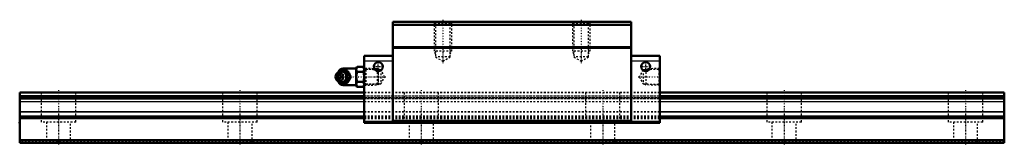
# Model space of a CAD drawing. Header units: millimetres. Extents: x -22 to 548, y -1 to 71.
import ezdxf

# ---------------------------------------------------------------- set-up
doc = ezdxf.new("R2010")
doc.units = ezdxf.units.MM
doc.linetypes.add('Center', pattern=[1.5, 0.45, -0.5, 0.05, -0.5])
doc.linetypes.add('Dashed', pattern=[2, 1, -1])
for name, color, linetype, lineweight in [('2d ConnectionPoints', 7, 'Continuous', 50), ('AM_0', 7, 'Continuous', 50), ('AM_4', 3, 'Continuous', 25), ('AM_5', 3, 'Continuous', 25), ('AM_7', 7, 'Center', 25), ('AM_9', 6, 'Dashed', 25)]:
    doc.layers.add(name, color=color, linetype=linetype, lineweight=lineweight)

# ---------------------------------------------------------------- blocks, each defined once
blk = doc.blocks.new('1_B_PT1_8_grease_nipple_joint1_SVR_0_in_yjfekd4ru66pu92s5ij8pk9gm________0')
at = {"layer": 'AM_0'}
for p, q in [((161.1, 40.06), (160.74, 39.54)), ((162.87, 41.31), (163.09, 41.6)), ((163.09, 41.6), (167.23, 41.6)), ((172.3, 42.9), (164.8, 42.9)), ((172.82, 43.87), (172.3, 42.98)), ((172.3, 42.98), (172.3, 33.22)), ((172.82, 43.87), (176.48, 43.87)), ((172.82, 40.99), (176.48, 40.99)), ((177, 42.98), (176.48, 43.87)), ((160.74, 36.66), (161.1, 36.14)), ((163.09, 34.6), (162.86, 34.9)), ((163.09, 34.6), (167.23, 34.6)), ((168.71, 38.1), (169.11, 38.1)), ((172.82, 35.21), (176.48, 35.21)), ((164.8, 33.3), (172.3, 33.3)), ((172.3, 33.22), (172.82, 32.33)), ((172.82, 32.33), (176.48, 32.33)), ((176.48, 32.33), (177, 33.22))]:
    blk.add_line(p, q, dxfattribs=at)
for points in [[(166.83, 41.6), (167.02, 41.05), (167.24, 40.47), (167.42, 40.06), (167.65, 39.64), (167.96, 39.14), (168.3, 38.65), (168.71, 38.1)], [(169.11, 38.1), (168.85, 38.83), (168.68, 39.23), (168.49, 39.63), (168.18, 40.19), (167.83, 40.76), (167.53, 41.19), (167.23, 41.6)], [(172.82, 43.87), (172.62, 43.5), (172.48, 43.12), (172.39, 42.72), (172.37, 42.33), (172.5, 41.66), (172.82, 40.99)], [(172.82, 40.99), (172.49, 39.55), (172.4, 38.8), (172.37, 38.05), (172.4, 37.34), (172.49, 36.63), (172.82, 35.21)], [(176.48, 40.99), (176.68, 41.36), (176.82, 41.74), (176.91, 42.14), (176.93, 42.53), (176.8, 43.2), (176.48, 43.87)], [(176.48, 35.21), (176.81, 36.65), (176.9, 37.4), (176.93, 38.15), (176.9, 38.86), (176.81, 39.57), (176.48, 40.99)], [(168.71, 38.1), (168.3, 37.55), (167.9, 36.97), (167.65, 36.56), (167.42, 36.14), (167.2, 35.64), (167.02, 35.15), (166.83, 34.6)], [(167.23, 34.6), (167.75, 35.33), (168.01, 35.73), (168.25, 36.13), (168.55, 36.69), (168.8, 37.26), (168.96, 37.69), (169.11, 38.1)], [(172.82, 35.21), (172.62, 34.84), (172.48, 34.46), (172.39, 34.06), (172.37, 33.67), (172.5, 33), (172.82, 32.33)], [(176.48, 32.33), (176.68, 32.7), (176.82, 33.08), (176.91, 33.48), (176.93, 33.87), (176.8, 34.54), (176.48, 35.21)]]:
    blk.add_lwpolyline(points, dxfattribs=at)
for centre, radius, start, end in [((164.8, 39.9), 3, 90, 159.9436), ((163.56, 38.1), 3.3, 270, 90), ((164.8, 36.3), 3, 200.0564, 270)]:
    blk.add_arc(centre, radius, start, end, dxfattribs=at)
for major_axis in [(0, 2.42), (0, -1.01)]:
    blk.add_ellipse((162.55, 38.1), major_axis=major_axis, ratio=0.927184, dxfattribs=at)
blk.add_ellipse((163.56, 38.1), major_axis=(0, 3.3), ratio=0.927184, start_param=2.207257, end_param=7.217521, dxfattribs=at)
at = {"layer": 'AM_4'}
for p, q in [((164.8, 42.9), (164.8, 41.61)), ((164.8, 34.58), (164.8, 33.3))]:
    blk.add_line(p, q, dxfattribs=at)
blk.add_ellipse((164.38, 38.1), major_axis=(0, 2.94), ratio=0.927184, start_param=3.533104, end_param=5.891674, dxfattribs=at)
at = {"layer": 'AM_5', "linetype": 'Dashed'}
for p, q in [((177, 42.96), (177.98, 42.36)), ((184.98, 42.18), (177.98, 42.36)), ((178, 33.24), (178, 42.96)), ((177, 33.24), (177.98, 33.84)), ((184.98, 34.02), (177.98, 33.84))]:
    blk.add_line(p, q, dxfattribs=at)
at = {"layer": 'AM_9'}
for p, q in [((161.8, 39.9), (161.8, 36.3)), ((164.8, 41.61), (164.8, 34.58)), ((165.6, 40.54), (165.74, 40.44)), ((184.42, 42.77), (177, 42.96)), ((185, 42.16), (184.42, 42.77)), ((184.42, 42.77), (184.42, 33.43)), ((185, 42.16), (185, 34.04)), ((161.21, 38.1), (161.61, 38.1)), ((165.69, 35.72), (165.65, 35.7)), ((166.84, 38.1), (166.84, 38.06)), ((177, 33.24), (184.42, 33.43)), ((184.42, 33.43), (185, 34.04))]:
    blk.add_line(p, q, dxfattribs=at)
for points in [[(163.48, 41.6), (163.22, 40.87), (163.06, 40.47), (162.86, 40.07), (162.56, 39.51), (162.21, 38.94), (161.91, 38.51), (161.61, 38.1)], [(161.68, 38.48), (161.72, 38.73), (161.82, 39.09), (161.96, 39.44), (162.14, 39.76), (162.35, 40.05), (162.6, 40.3), (162.88, 40.52), (163.18, 40.7), (163.49, 40.83), (163.83, 40.92), (164.17, 40.96), (164.51, 40.94), (164.85, 40.88), (165.18, 40.77), (165.49, 40.61), (165.6, 40.54)], [(161.73, 39.48), (161.81, 39.64), (162.03, 40.06), (162.34, 40.56), (162.68, 41.05), (162.87, 41.31)], [(164.3, 34.94), (164.18, 34.92), (163.86, 34.91), (163.54, 34.96), (163.24, 35.06), (162.96, 35.22), (162.51, 35.66), (162.19, 36.26), (162.02, 36.83), (161.94, 37.42), (161.91, 38.33), (162, 39.24), (162.1, 39.67), (162.25, 40.09), (162.47, 40.48), (162.75, 40.81), (163.05, 41.03), (163.38, 41.19), (163.67, 41.27), (163.98, 41.29), (164.3, 41.26)], [(164.3, 41.26), (164.45, 41.22), (164.58, 41.18), (164.69, 41.13), (164.8, 41.08)], [(164.8, 35.12), (165.41, 35.46), (165.94, 35.82), (166.39, 36.19), (166.76, 36.58), (167.05, 36.99), (167.24, 37.4), (167.35, 37.81), (167.37, 38.23), (167.29, 38.65), (167.13, 39.06), (166.88, 39.47), (166.54, 39.87), (166.11, 40.25), (165.61, 40.61), (165.03, 40.96), (164.8, 41.08)], [(161.21, 38.1), (161.4, 38.65), (161.54, 39.05)], [(161.59, 37.03), (161.58, 37.06), (161.4, 37.55), (161.21, 38.1)], [(161.61, 38.1), (162.13, 37.37), (162.39, 36.97), (162.63, 36.57), (162.93, 36.01), (163.18, 35.44), (163.34, 35.01), (163.48, 34.6)], [(165.65, 35.7), (165.39, 35.54), (165.08, 35.39), (164.75, 35.3), (164.41, 35.25), (164.07, 35.25), (163.73, 35.3), (163.39, 35.4), (163.08, 35.55), (162.78, 35.75), (162.51, 35.98), (162.27, 36.26), (162.07, 36.56), (161.9, 36.89), (161.78, 37.24), (161.7, 37.61), (161.68, 37.74)], [(162.86, 34.9), (162.68, 35.15), (162.28, 35.73), (162.03, 36.14), (161.8, 36.56), (161.77, 36.64)], [(164.8, 35.12), (164.68, 35.06), (164.56, 35.01), (164.43, 34.97), (164.3, 34.94)], [(166.84, 38.3), (166.84, 38.15), (166.84, 38.1)]]:
    blk.add_lwpolyline(points, dxfattribs=at)
for centre, start, end in [((164.8, 39.9), 159.9436, 180), ((164.8, 36.3), 180, 200.0564)]:
    blk.add_arc(centre, 3, start, end, dxfattribs=at)
for centre, major_axis, start_param, end_param in [((163.56, 38.1), (0, 3.3), 0.934336, 2.207257), ((165.58, 38.1), (0, -3.44), 3.553259, 5.871519), ((164.38, 38.1), (0, 2.94), 5.891674, 6.987832), ((165.58, 38.1), (0, 3.44), 2.729926, 6.694852), ((164.38, 38.1), (0, 2.94), 2.482591, 3.533104)]:
    blk.add_ellipse(centre, major_axis=major_axis, ratio=0.927184, start_param=start_param, end_param=end_param, dxfattribs=at)
blk.add_ellipse((164.12, 38.1), major_axis=(0, -2.94), ratio=0.927184, dxfattribs=at)
blk = doc.blocks.new('2_SVR_45LRH1SSB_PT1_81_Slide_0_in_yjfekd4ru66pu92s5ij8pk9gm________0')
at = {"layer": 'AM_0'}
for p, q in [((193.6, 70), (193.6, 11.6)), ((331.4, 70), (193.6, 70)), ((331.4, 70), (331.4, 11.6)), ((331.4, 68.2), (193.6, 68.2)), ((331.4, 55.3), (193.6, 55.3)), ((331.4, 54.8), (193.6, 54.8)), ((193.6, 50.2), (177, 50.2)), ((177, 50.2), (177, 11.6)), ((348, 50.2), (331.4, 50.2)), ((348, 50.2), (348, 11.6)), ((193.6, 12.1), (177, 12.1)), ((348, 11.6), (177, 11.6)), ((331.4, 12.6), (193.6, 12.6)), ((348, 12.1), (331.4, 12.1))]:
    blk.add_line(p, q, dxfattribs=at)
for centre in [(185.1, 44), (339.9, 44)]:
    blk.add_circle(centre, 2.6, dxfattribs=at)
at = {"layer": 'AM_4'}
for p, q in [((193.6, 47.2), (177, 47.2)), ((348, 47.2), (331.4, 47.2))]:
    blk.add_line(p, q, dxfattribs=at)
at = {"layer": 'AM_5', "linetype": 'Dashed'}
for p, q in [((217.5, 70), (217.5, 53)), ((227.5, 70), (227.5, 53)), ((297.5, 70), (297.5, 53)), ((307.5, 70), (307.5, 53)), ((227.5, 53), (217.5, 53)), ((218.31, 51.3), (217.5, 53)), ((226.69, 51.3), (227.5, 53)), ((307.5, 53), (297.5, 53)), ((298.31, 51.3), (297.5, 53)), ((306.69, 51.3), (307.5, 53)), ((185.78, 42.16), (185, 42.76)), ((185, 42.76), (185, 33.44)), ((339.22, 42.16), (340, 42.76)), ((348, 42.96), (340, 42.76)), ((340, 42.76), (340, 33.44)), ((185.78, 34.04), (185, 33.44)), ((339.22, 34.04), (340, 33.44)), ((348, 33.24), (340, 33.44))]:
    blk.add_line(p, q, dxfattribs=at)
at = {"layer": 'AM_7'}
for p, q in [((222.5, 71.14), (222.5, 46.04)), ((302.5, 71.14), (302.5, 46.04)), ((185.1, 41.27), (185.1, 46.73)), ((339.9, 41.27), (339.9, 46.73)), ((182.37, 44), (187.83, 44)), ((337.17, 44), (342.63, 44)), ((161.04, 38.1), (189.37, 38.1)), ((335.63, 38.1), (348.59, 38.1))]:
    blk.add_line(p, q, dxfattribs=at)
at = {"layer": 'AM_9'}
for p, q in [((331.4, 69.7), (193.6, 69.7)), ((217.5, 70), (218.31, 69.19)), ((218.31, 69.19), (218.31, 49.6)), ((226.69, 69.19), (218.31, 69.19)), ((226.69, 69.19), (227.5, 70)), ((226.69, 49.6), (226.69, 69.19)), ((297.5, 70), (298.31, 69.19)), ((298.31, 69.19), (298.31, 49.6)), ((306.69, 69.19), (298.31, 69.19)), ((306.69, 69.19), (307.5, 70)), ((306.69, 49.6), (306.69, 69.19)), ((218.31, 49.6), (222.5, 47.18)), ((226.69, 49.6), (218.31, 49.6)), ((222.5, 47.18), (226.69, 49.6)), ((298.31, 49.6), (302.5, 47.18)), ((306.69, 49.6), (298.31, 49.6)), ((302.5, 47.18), (306.69, 49.6)), ((177.57, 42.37), (177, 42.96)), ((186.58, 42.14), (177.57, 42.37)), ((177.57, 42.37), (177.57, 33.83)), ((188.78, 38.1), (186.58, 42.14)), ((186.58, 42.14), (186.58, 34.06)), ((338.42, 42.14), (336.22, 38.1)), ((347.43, 42.37), (338.42, 42.14)), ((338.42, 42.14), (338.42, 34.06)), ((348, 42.96), (347.43, 42.37)), ((347.43, 42.37), (347.43, 33.83)), ((186.58, 34.06), (188.78, 38.1)), ((336.22, 38.1), (338.42, 34.06)), ((177, 33.24), (177.57, 33.83)), ((348, 29), (177, 29)), ((348, 28.91), (177, 28.91)), ((177.57, 33.83), (186.58, 34.06)), ((338.42, 34.06), (347.43, 33.83)), ((347.43, 33.83), (348, 33.24)), ((348, 27), (177, 27)), ((348, 26.97), (177, 26.97)), ((348, 26.97), (177, 26.97)), ((177, 26.1), (348, 26.1)), ((348, 25.53), (177, 25.53)), ((348, 25.5), (177, 25.5)), ((348, 25.46), (177, 25.46)), ((348, 23.69), (177, 23.69)), ((348, 23.59), (177, 23.59)), ((348, 17.85), (177, 17.85)), ((348, 17.78), (177, 17.78)), ((348, 15.4), (177, 15.4)), ((348, 14.97), (177, 14.97)), ((348, 14.23), (177, 14.23)), ((348, 13.8), (177, 13.8))]:
    blk.add_line(p, q, dxfattribs=at)
blk = doc.blocks.new('3_SVR_45LRH57022_5_R_Track_0_in_yjfekd4ru66pu92s5ij8pk9gm________0')
at = {"layer": 'AM_0'}
for p, q in [((177, 29), (-22.5, 29)), ((-22.5, 29), (-22.5, 0)), ((547.5, 29), (348, 29)), ((547.5, 29), (547.5, 0)), ((177, 27), (-22.5, 27)), ((177, 25.5), (-22.5, 25.5)), ((547.5, 27), (348, 27)), ((547.5, 25.5), (348, 25.5)), ((547.5, 1.5), (-22.5, 1.5)), ((547.5, 0), (-22.5, 0))]:
    blk.add_line(p, q, dxfattribs=at)
at = {"layer": 'AM_4'}
for p, q in [((177, 28.91), (-22.5, 28.91)), ((547.5, 28.91), (348, 28.91)), ((177, 23.69), (-22.5, 23.69)), ((177, 23.59), (-22.5, 23.59)), ((547.5, 23.69), (348, 23.69)), ((547.5, 23.59), (348, 23.59)), ((177, 17.85), (-22.5, 17.85)), ((177, 17.78), (-22.5, 17.78)), ((547.5, 17.85), (348, 17.85)), ((547.5, 17.78), (348, 17.78)), ((177, 15.4), (-22.5, 15.4)), ((177, 14.97), (-22.5, 14.97)), ((177, 14.23), (-22.5, 14.23)), ((177, 13.8), (-22.5, 13.8)), ((547.5, 15.4), (348, 15.4)), ((547.5, 14.97), (348, 14.97)), ((547.5, 14.23), (348, 14.23)), ((547.5, 13.8), (348, 13.8))]:
    blk.add_line(p, q, dxfattribs=at)
at = {"layer": 'AM_7'}
for p, q in [((0, 30.45), (0, -1.45)), ((105, 30.45), (105, -1.45)), ((210, 30.45), (210, -1.45)), ((315, 30.45), (315, -1.45)), ((420, 30.45), (420, -1.45)), ((525, 30.45), (525, -1.45))]:
    blk.add_line(p, q, dxfattribs=at)
at = {"layer": 'AM_9'}
for p, q in [((-10, 29), (-10, 12)), ((10, 12), (10, 29)), ((95, 29), (95, 12)), ((115, 12), (115, 29)), ((348, 29), (177, 29)), ((348, 28.91), (177, 28.91)), ((200, 29), (200, 12)), ((220, 12), (220, 29)), ((305, 29), (305, 12)), ((325, 12), (325, 29)), ((410, 29), (410, 12)), ((430, 12), (430, 29)), ((515, 29), (515, 12)), ((535, 12), (535, 29)), ((547.5, 26.97), (-22.5, 26.97)), ((547.5, 26.97), (-22.5, 26.97)), ((-22.5, 26.1), (547.5, 26.1)), ((547.5, 25.53), (-22.5, 25.53)), ((547.5, 25.46), (-22.5, 25.46)), ((348, 27), (177, 27)), ((348, 25.5), (177, 25.5)), ((348, 23.69), (177, 23.69)), ((348, 23.59), (177, 23.59)), ((348, 17.85), (177, 17.85)), ((348, 17.78), (177, 17.78)), ((10, 12), (-10, 12)), ((-7, 12), (-7, 0)), ((7, 0), (7, 12)), ((115, 12), (95, 12)), ((98, 12), (98, 0)), ((112, 0), (112, 12)), ((348, 15.4), (177, 15.4)), ((348, 14.97), (177, 14.97)), ((348, 14.23), (177, 14.23)), ((348, 13.8), (177, 13.8)), ((220, 12), (200, 12)), ((203, 12), (203, 0)), ((217, 0), (217, 12)), ((325, 12), (305, 12)), ((308, 12), (308, 0)), ((322, 0), (322, 12)), ((430, 12), (410, 12)), ((413, 12), (413, 0)), ((427, 0), (427, 12)), ((535, 12), (515, 12)), ((518, 12), (518, 0)), ((532, 0), (532, 12)), ((547.5, 0.5), (-22.5, 0.5))]:
    blk.add_line(p, q, dxfattribs=at)

msp = doc.modelspace()

# ---------------------------------------------------------------- linework, layer by layer
at = {"layer": '2d ConnectionPoints'}
for p in [(177, 38.1), (348, 38.1), (-22.5, 11.6), (262.5, 11.6), (0, 0), (0, 0)]:
    msp.add_point(p, dxfattribs=at)

# ---------------------------------------------------------------- block references
for name in ['2_SVR_45LRH1SSB_PT1_81_Slide_0_in_yjfekd4ru66pu92s5ij8pk9gm________0', '1_B_PT1_8_grease_nipple_joint1_SVR_0_in_yjfekd4ru66pu92s5ij8pk9gm________0', '3_SVR_45LRH57022_5_R_Track_0_in_yjfekd4ru66pu92s5ij8pk9gm________0']:
    msp.add_blockref(name, (0, 0))

doc.saveas('drawing.dxf')
